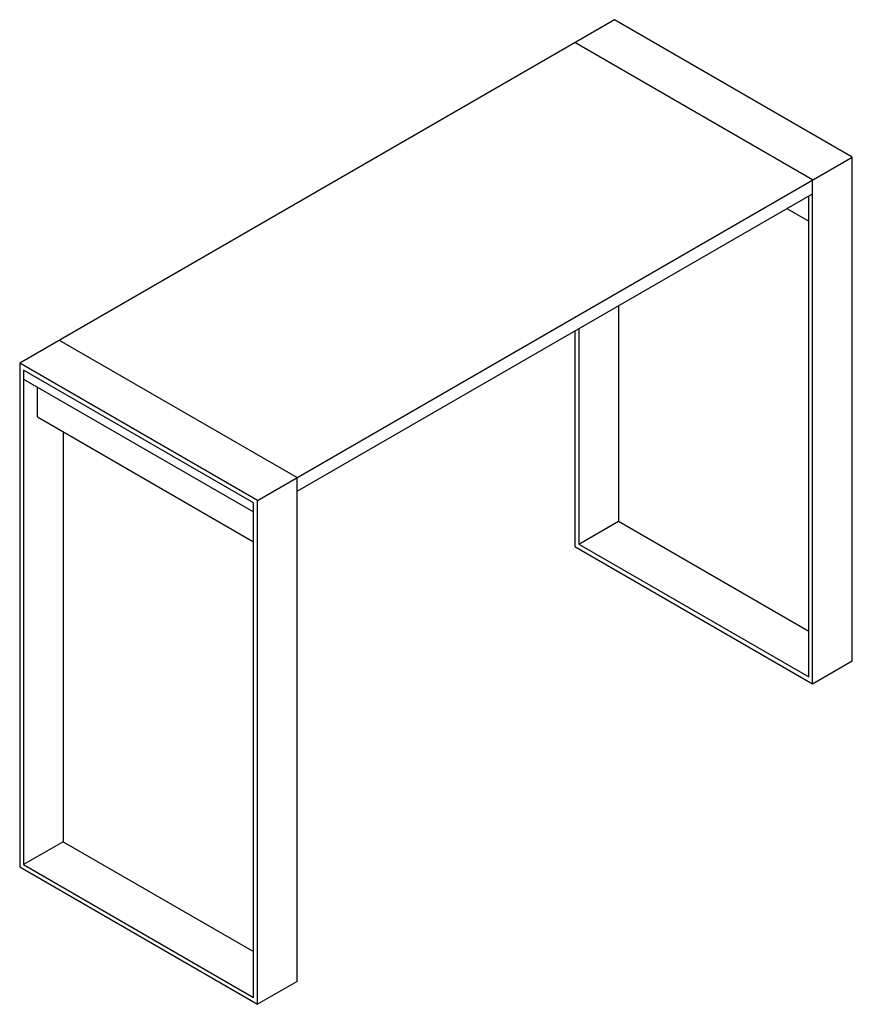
# Paper-space layout '_Isometric' of a CAD drawing. Header units: millimetres. Extents: x -1273 to 212, y -1184 to 572.
import ezdxf

# ---------------------------------------------------------------- set-up
doc = ezdxf.new("R2010")
doc.units = ezdxf.units.MM

psp = doc.layouts.new('_Isometric')

# ---------------------------------------------------------------- linework, layer by layer
at = {"color": 7, "linetype": 'Continuous', "lineweight": 25}
for p, q in [((-212.1, 571.6), (-1272.8, -40.7)), ((212.1, 326.6), (-212.1, 571.6)), ((141.4, 285.8), (-282.8, 530.7)), ((-848.5, -285.7), (212.1, 326.6)), ((212.1, -571.6), (212.1, 326.6)), ((141.4, -612.4), (141.4, 285.8)), ((-777.8, -269.3), (141.4, 261.3)), ((134.4, -600.1), (134.4, 257.2)), ((95.4, 234.8), (134.4, 212.3)), ((-205.1, 61.3), (-205.1, -322.6)), ((-275.8, 20.5), (-275.8, -363.4)), ((-1202.1, 0.1), (-777.8, -244.8)), ((-282.8, 16.4), (-282.8, -367.5)), ((-1272.8, -40.7), (-1272.8, -938.9)), ((-848.5, -285.7), (-1272.8, -40.7)), ((-855.6, -289.8), (-1265.7, -53)), ((-1265.7, -53), (-1265.7, -934.9)), ((-1265.7, -69.3), (-855.6, -306.1)), ((-1241, -136.7), (-1241, -83.6)), ((-1241, -136.7), (-855.6, -359.2)), ((-1195, -163.2), (-1195, -894)), ((-777.8, -1143), (-777.8, -244.8)), ((-855.6, -1171.6), (-855.6, -289.8)), ((-848.5, -1183.9), (-848.5, -285.7)), ((-275.8, -363.4), (-205.1, -322.6)), ((-205.1, -322.6), (134.4, -518.5)), ((-282.8, -367.5), (141.4, -612.4)), ((-275.8, -363.4), (134.4, -600.1)), ((141.4, -612.4), (212.1, -571.6)), ((-1195, -894), (-1265.7, -934.9)), ((-1195, -894), (-855.6, -1090)), ((-1272.8, -938.9), (-848.5, -1183.9)), ((-1265.7, -934.9), (-855.6, -1171.6)), ((-777.8, -1143), (-848.5, -1183.9))]:
    psp.add_line(p, q, dxfattribs=at)

doc.saveas('drawing.dxf')
